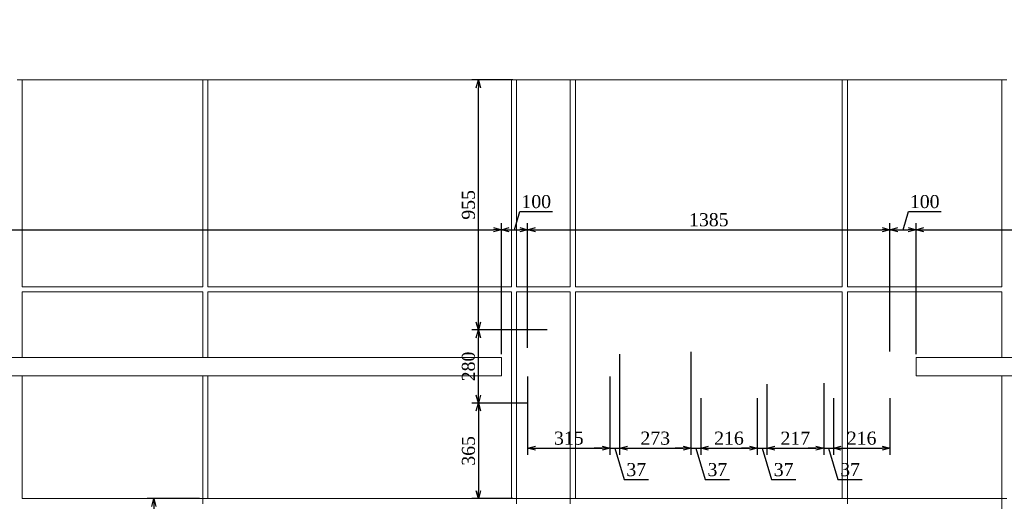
# Model space of a CAD drawing. Header units: millimetres. Extents: x -40905 to 78147, y -92581 to -42687.
# Tile 14 of 38: x 29497 to 33262, y -84698 to -82857. Entities that reach past the tile are written whole.
import ezdxf

# ---------------------------------------------------------------- set-up
doc = ezdxf.new("R2010")
doc.units = ezdxf.units.MM
doc.styles.get("Standard").update_dxf_attribs({"font": 'times.ttf'})
doc.dimstyles.new('ISO-25', dxfattribs={"dimscale": 50, "dimtxt": 2.5, "dimasz": 1.5, "dimexe": 1.25, "dimexo": 0.625, "dimtad": 1, "dimdec": 0, "dimtxsty": 'Standard', "dimblk": 'OPEN30', "dimcen": 2.5, "dimadec": 0, "dimazin": 0, "dimtfac": 1, "dimtdec": 0, "dimtmove": 0, "dimatfit": 3, "dimldrblk": 'OPEN30', "dimfxl": 1, "dimarcsym": 0})

# ---------------------------------------------------------------- blocks, each defined once
blk = doc.blocks.new('_Open30')
at = {"color": 0, "linetype": 'ByBlock', "lineweight": -2}
for p, q in [((-1, 0.268), (0, 0)), ((0, 0), (-1, -0.268)), ((0, 0), (-1, 0))]:
    blk.add_line(p, q, dxfattribs=at)
blk = doc.blocks.new('*D253')
at = {"color": 0, "lineweight": -2, "transparency": 16777216}
for p, q in [((31514.7, -84042.5), (31226.5, -84042.5)), ((31251.5, -84292.5), (31251.5, -84072.5)), ((31437.2, -84322.5), (31226.5, -84322.5))]:
    blk.add_line(p, q, dxfattribs=at)
at = {"layer": 'Defpoints', "color": 0, "lineweight": 5, "transparency": 16777216}
for p in [(31251.5, -84042.5), (31527.2, -84042.5), (31449.7, -84322.5)]:
    blk.add_point(p, dxfattribs=at)
at = {"color": 0, "lineweight": -2, "transparency": 16777216, "xscale": 30, "yscale": 30, "zscale": 30}
for p, rotation in [((31251.5, -84042.5), 90), ((31251.5, -84322.5), 270)]:
    blk.add_blockref('_Open30', p, dxfattribs=dict(at, rotation=rotation))
at = {"color": 0, "lineweight": 5, "transparency": 16777216, "insert": (31213.6, -84182.5), "char_height": 50, "attachment_point": 5, "rotation": 90}
blk.add_mtext('280', dxfattribs=at)
blk = doc.blocks.new('*D254')
at = {"color": 0, "lineweight": -2, "transparency": 16777216}
for p, q in [((31437.2, -84322.5), (31226.5, -84322.5)), ((31251.5, -84352.5), (31251.5, -84657.5)), ((31383.5, -84687.5), (31226.5, -84687.5))]:
    blk.add_line(p, q, dxfattribs=at)
at = {"layer": 'Defpoints', "color": 0, "lineweight": 5, "transparency": 16777216}
for p in [(31449.7, -84322.5), (31251.5, -84687.5), (31396, -84687.5)]:
    blk.add_point(p, dxfattribs=at)
at = {"color": 0, "lineweight": -2, "transparency": 16777216, "xscale": 30, "yscale": 30, "zscale": 30}
for p, rotation in [((31251.5, -84322.5), 90), ((31251.5, -84687.5), 270)]:
    blk.add_blockref('_Open30', p, dxfattribs=dict(at, rotation=rotation))
at = {"color": 0, "lineweight": 5, "transparency": 16777216, "insert": (31213.6, -84505), "char_height": 50, "attachment_point": 5, "rotation": 90}
blk.add_mtext('365', dxfattribs=at)
blk = doc.blocks.new('*D255')
at = {"color": 0, "lineweight": -2, "transparency": 16777216}
for p, q in [((31383.5, -83087.5), (31226.5, -83087.5)), ((31251.5, -84012.5), (31251.5, -83117.5)), ((31514.7, -84042.5), (31226.5, -84042.5))]:
    blk.add_line(p, q, dxfattribs=at)
at = {"layer": 'Defpoints', "color": 0, "lineweight": 5, "transparency": 16777216}
for p in [(31251.5, -83087.5), (31396, -83087.5), (31527.2, -84042.5)]:
    blk.add_point(p, dxfattribs=at)
at = {"color": 0, "lineweight": -2, "transparency": 16777216, "xscale": 30, "yscale": 30, "zscale": 30}
for p, rotation in [((31251.5, -83087.5), 90), ((31251.5, -84042.5), 270)]:
    blk.add_blockref('_Open30', p, dxfattribs=dict(at, rotation=rotation))
at = {"color": 0, "lineweight": 5, "transparency": 16777216, "insert": (31213.5, -83565), "char_height": 50, "attachment_point": 5, "rotation": 90}
blk.add_mtext('955', dxfattribs=at)
blk = doc.blocks.new('*D256')
at = {"color": 0, "lineweight": -2, "transparency": 16777216}
for p, q in [((27255, -84135.8), (27255, -83634.9)), ((31339.7, -84135.8), (31339.7, -83634.9)), ((27285, -83659.9), (31309.7, -83659.9))]:
    blk.add_line(p, q, dxfattribs=at)
at = {"layer": 'Defpoints', "color": 0, "lineweight": 5, "transparency": 16777216}
for p in [(31339.7, -83659.9), (27255, -84148.3), (31339.7, -84148.3)]:
    blk.add_point(p, dxfattribs=at)
at = {"color": 0, "lineweight": -2, "transparency": 16777216, "xscale": 30, "yscale": 30, "zscale": 30, "rotation": 180}
blk.add_blockref('_Open30', (27255, -83659.9), dxfattribs=at)
at = {"color": 0, "lineweight": -2, "transparency": 16777216, "xscale": 30, "yscale": 30, "zscale": 30}
blk.add_blockref('_Open30', (31339.7, -83659.9), dxfattribs=at)
at = {"color": 0, "lineweight": 5, "transparency": 16777216, "insert": (29297.4, -83622), "char_height": 50, "attachment_point": 5}
blk.add_mtext('4085', dxfattribs=at)
blk = doc.blocks.new('*D258')
at = {"color": 0, "lineweight": -2, "transparency": 16777216}
for p, q in [((31389.7, -83659.9), (31410.5, -83590.8)), ((31410.5, -83590.8), (31534.9, -83590.8)), ((31339.7, -84135.8), (31339.7, -83634.9)), ((31439.7, -84111.7), (31439.7, -83634.9)), ((31369.7, -83659.9), (31409.7, -83659.9))]:
    blk.add_line(p, q, dxfattribs=at)
at = {"layer": 'Defpoints', "color": 0, "lineweight": 5, "transparency": 16777216}
for p in [(31439.7, -83659.9), (31439.7, -84124.2), (31339.7, -84148.3)]:
    blk.add_point(p, dxfattribs=at)
at = {"color": 0, "lineweight": -2, "transparency": 16777216, "xscale": 30, "yscale": 30, "zscale": 30, "rotation": 180}
blk.add_blockref('_Open30', (31339.7, -83659.9), dxfattribs=at)
at = {"color": 0, "lineweight": -2, "transparency": 16777216, "xscale": 30, "yscale": 30, "zscale": 30}
blk.add_blockref('_Open30', (31439.7, -83659.9), dxfattribs=at)
at = {"color": 0, "lineweight": 5, "transparency": 16777216, "insert": (31472.7, -83552.8), "char_height": 50, "attachment_point": 5}
blk.add_mtext('100', dxfattribs=at)
blk = doc.blocks.new('*D259')
at = {"color": 0, "lineweight": -2, "transparency": 16777216}
for p, q in [((31439.7, -84111.7), (31439.7, -83634.9)), ((32825.2, -84125), (32825.2, -83634.9)), ((31469.7, -83659.9), (32795.2, -83659.9))]:
    blk.add_line(p, q, dxfattribs=at)
at = {"layer": 'Defpoints', "color": 0, "lineweight": 5, "transparency": 16777216}
for p in [(32825.2, -83659.9), (31439.7, -84124.2), (32825.2, -84137.5)]:
    blk.add_point(p, dxfattribs=at)
at = {"color": 0, "lineweight": -2, "transparency": 16777216, "xscale": 30, "yscale": 30, "zscale": 30, "rotation": 180}
blk.add_blockref('_Open30', (31439.7, -83659.9), dxfattribs=at)
at = {"color": 0, "lineweight": -2, "transparency": 16777216, "xscale": 30, "yscale": 30, "zscale": 30}
blk.add_blockref('_Open30', (32825.2, -83659.9), dxfattribs=at)
at = {"color": 0, "lineweight": 5, "transparency": 16777216, "insert": (32132.5, -83622), "char_height": 50, "attachment_point": 5}
blk.add_mtext('1385', dxfattribs=at)
blk = doc.blocks.new('*D260')
at = {"color": 0, "lineweight": -2, "transparency": 16777216}
for p, q in [((32875.2, -83659.9), (32895.9, -83590.8)), ((32895.9, -83590.8), (33020.4, -83590.8)), ((32825.2, -84125), (32825.2, -83634.9)), ((32925.2, -84135.8), (32925.2, -83634.9)), ((32855.2, -83659.9), (32895.2, -83659.9))]:
    blk.add_line(p, q, dxfattribs=at)
at = {"layer": 'Defpoints', "color": 0, "lineweight": 5, "transparency": 16777216}
for p in [(32925.2, -83659.9), (32825.2, -84137.5), (32925.2, -84148.3)]:
    blk.add_point(p, dxfattribs=at)
at = {"color": 0, "lineweight": -2, "transparency": 16777216, "xscale": 30, "yscale": 30, "zscale": 30, "rotation": 180}
blk.add_blockref('_Open30', (32825.2, -83659.9), dxfattribs=at)
at = {"color": 0, "lineweight": -2, "transparency": 16777216, "xscale": 30, "yscale": 30, "zscale": 30}
blk.add_blockref('_Open30', (32925.2, -83659.9), dxfattribs=at)
at = {"color": 0, "lineweight": 5, "transparency": 16777216, "insert": (32958.2, -83552.8), "char_height": 50, "attachment_point": 5}
blk.add_mtext('100', dxfattribs=at)
blk = doc.blocks.new('*D261')
at = {"color": 0, "lineweight": -2, "transparency": 16777216}
for p, q in [((32925.2, -84135.8), (32925.2, -83634.9)), ((35692.5, -84135.8), (35692.5, -83634.9)), ((32955.2, -83659.9), (35662.5, -83659.9))]:
    blk.add_line(p, q, dxfattribs=at)
at = {"layer": 'Defpoints', "color": 0, "lineweight": 5, "transparency": 16777216}
for p in [(35692.5, -83659.9), (32925.2, -84148.3), (35692.5, -84148.3)]:
    blk.add_point(p, dxfattribs=at)
at = {"color": 0, "lineweight": -2, "transparency": 16777216, "xscale": 30, "yscale": 30, "zscale": 30, "rotation": 180}
blk.add_blockref('_Open30', (32925.2, -83659.9), dxfattribs=at)
at = {"color": 0, "lineweight": -2, "transparency": 16777216, "xscale": 30, "yscale": 30, "zscale": 30}
blk.add_blockref('_Open30', (35692.5, -83659.9), dxfattribs=at)
at = {"color": 0, "lineweight": 5, "transparency": 16777216, "insert": (34308.8, -83621.9), "char_height": 50, "attachment_point": 5}
blk.add_mtext('2767', dxfattribs=at)
blk = doc.blocks.new('*D270')
at = {"color": 0, "lineweight": -2, "transparency": 16777216}
for p, q in [((31439.7, -84220.1), (31439.7, -84519.6)), ((31754.6, -84220.1), (31754.6, -84519.6)), ((31469.7, -84494.6), (31724.6, -84494.6))]:
    blk.add_line(p, q, dxfattribs=at)
at = {"layer": 'Defpoints', "color": 0, "lineweight": 5, "transparency": 16777216}
for p in [(31439.7, -84207.6), (31754.6, -84207.6), (31754.6, -84494.6)]:
    blk.add_point(p, dxfattribs=at)
at = {"color": 0, "lineweight": -2, "transparency": 16777216, "xscale": 30, "yscale": 30, "zscale": 30, "rotation": 180}
blk.add_blockref('_Open30', (31439.7, -84494.6), dxfattribs=at)
at = {"color": 0, "lineweight": -2, "transparency": 16777216, "xscale": 30, "yscale": 30, "zscale": 30}
blk.add_blockref('_Open30', (31754.6, -84494.6), dxfattribs=at)
at = {"color": 0, "lineweight": 5, "transparency": 16777216, "insert": (31597.1, -84456.6), "char_height": 50, "attachment_point": 5}
blk.add_mtext('315', dxfattribs=at)
blk = doc.blocks.new('*D271')
at = {"color": 0, "lineweight": -2, "transparency": 16777216}
for p, q in [((31791.1, -84135.4), (31791.1, -84519.6)), ((31754.6, -84220.1), (31754.6, -84519.6)), ((31724.6, -84494.6), (31694.6, -84494.6)), ((31754.6, -84494.6), (31791.1, -84494.6)), ((31754.6, -84494.6), (31791.1, -84494.6)), ((31772.8, -84494.6), (31808.9, -84614.8)), ((31821.1, -84494.6), (31851.1, -84494.6)), ((31808.9, -84614.8), (31901.5, -84614.8))]:
    blk.add_line(p, q, dxfattribs=at)
at = {"layer": 'Defpoints', "color": 0, "lineweight": 5, "transparency": 16777216}
for p in [(31791.1, -84122.9), (31754.6, -84207.6), (31791.1, -84494.6)]:
    blk.add_point(p, dxfattribs=at)
at = {"color": 0, "lineweight": -2, "transparency": 16777216, "xscale": 30, "yscale": 30, "zscale": 30}
blk.add_blockref('_Open30', (31754.6, -84494.6), dxfattribs=at)
at = {"color": 0, "lineweight": -2, "transparency": 16777216, "xscale": 30, "yscale": 30, "zscale": 30, "rotation": 180}
blk.add_blockref('_Open30', (31791.1, -84494.6), dxfattribs=at)
at = {"color": 0, "lineweight": 5, "transparency": 16777216, "insert": (31855.2, -84576.8), "char_height": 50, "attachment_point": 5}
blk.add_mtext('37', dxfattribs=at)
blk = doc.blocks.new('*D272')
at = {"color": 0, "lineweight": -2, "transparency": 16777216}
for p, q in [((31791.1, -84135.4), (31791.1, -84519.6)), ((32064.3, -84126.2), (32064.3, -84519.6)), ((31821.1, -84494.6), (32034.3, -84494.6))]:
    blk.add_line(p, q, dxfattribs=at)
at = {"layer": 'Defpoints', "color": 0, "lineweight": 5, "transparency": 16777216}
for p in [(31791.1, -84122.9), (32064.3, -84113.7), (32064.3, -84494.6)]:
    blk.add_point(p, dxfattribs=at)
at = {"color": 0, "lineweight": -2, "transparency": 16777216, "xscale": 30, "yscale": 30, "zscale": 30, "rotation": 180}
blk.add_blockref('_Open30', (31791.1, -84494.6), dxfattribs=at)
at = {"color": 0, "lineweight": -2, "transparency": 16777216, "xscale": 30, "yscale": 30, "zscale": 30}
blk.add_blockref('_Open30', (32064.3, -84494.6), dxfattribs=at)
at = {"color": 0, "lineweight": 5, "transparency": 16777216, "insert": (31927.7, -84456.6), "char_height": 50, "attachment_point": 5}
blk.add_mtext('273', dxfattribs=at)
blk = doc.blocks.new('*D273')
at = {"color": 0, "lineweight": -2, "transparency": 16777216}
for p, q in [((32064.3, -84126.2), (32064.3, -84519.6)), ((32101.6, -84303.5), (32101.6, -84519.6)), ((32034.3, -84494.6), (32004.3, -84494.6)), ((32064.3, -84494.6), (32101.6, -84494.6)), ((32064.3, -84494.6), (32101.6, -84494.6)), ((32083, -84494.6), (32119, -84614.8)), ((32131.6, -84494.6), (32161.6, -84494.6)), ((32119, -84614.8), (32211.6, -84614.8))]:
    blk.add_line(p, q, dxfattribs=at)
at = {"layer": 'Defpoints', "color": 0, "lineweight": 5, "transparency": 16777216}
for p in [(32064.3, -84113.7), (32101.6, -84291), (32101.6, -84494.6)]:
    blk.add_point(p, dxfattribs=at)
at = {"color": 0, "lineweight": -2, "transparency": 16777216, "xscale": 30, "yscale": 30, "zscale": 30}
blk.add_blockref('_Open30', (32064.3, -84494.6), dxfattribs=at)
at = {"color": 0, "lineweight": -2, "transparency": 16777216, "xscale": 30, "yscale": 30, "zscale": 30, "rotation": 180}
blk.add_blockref('_Open30', (32101.6, -84494.6), dxfattribs=at)
at = {"color": 0, "lineweight": 5, "transparency": 16777216, "insert": (32165.3, -84576.8), "char_height": 50, "attachment_point": 5}
blk.add_mtext('37', dxfattribs=at)
blk = doc.blocks.new('*D274')
at = {"color": 0, "lineweight": -2, "transparency": 16777216}
for p, q in [((32101.6, -84303.5), (32101.6, -84519.6)), ((32317.9, -84303.5), (32317.9, -84519.6)), ((32131.6, -84494.6), (32287.9, -84494.6))]:
    blk.add_line(p, q, dxfattribs=at)
at = {"layer": 'Defpoints', "color": 0, "lineweight": 5, "transparency": 16777216}
for p in [(32101.6, -84291), (32317.9, -84291), (32317.9, -84494.6)]:
    blk.add_point(p, dxfattribs=at)
at = {"color": 0, "lineweight": -2, "transparency": 16777216, "xscale": 30, "yscale": 30, "zscale": 30, "rotation": 180}
blk.add_blockref('_Open30', (32101.6, -84494.6), dxfattribs=at)
at = {"color": 0, "lineweight": -2, "transparency": 16777216, "xscale": 30, "yscale": 30, "zscale": 30}
blk.add_blockref('_Open30', (32317.9, -84494.6), dxfattribs=at)
at = {"color": 0, "lineweight": 5, "transparency": 16777216, "insert": (32209.7, -84456.6), "char_height": 50, "attachment_point": 5}
blk.add_mtext('216', dxfattribs=at)
blk = doc.blocks.new('*D275')
at = {"color": 0, "lineweight": -2, "transparency": 16777216}
for p, q in [((32354.9, -84250), (32354.9, -84519.6)), ((32317.9, -84303.5), (32317.9, -84519.6)), ((32287.9, -84494.6), (32257.9, -84494.6)), ((32317.9, -84494.6), (32354.9, -84494.6)), ((32317.9, -84494.6), (32354.9, -84494.6)), ((32336.4, -84494.6), (32372.5, -84614.8)), ((32384.9, -84494.6), (32414.9, -84494.6)), ((32372.5, -84614.8), (32465, -84614.8))]:
    blk.add_line(p, q, dxfattribs=at)
at = {"layer": 'Defpoints', "color": 0, "lineweight": 5, "transparency": 16777216}
for p in [(32354.9, -84237.5), (32317.9, -84291), (32354.9, -84494.6)]:
    blk.add_point(p, dxfattribs=at)
at = {"color": 0, "lineweight": -2, "transparency": 16777216, "xscale": 30, "yscale": 30, "zscale": 30}
blk.add_blockref('_Open30', (32317.9, -84494.6), dxfattribs=at)
at = {"color": 0, "lineweight": -2, "transparency": 16777216, "xscale": 30, "yscale": 30, "zscale": 30, "rotation": 180}
blk.add_blockref('_Open30', (32354.9, -84494.6), dxfattribs=at)
at = {"color": 0, "lineweight": 5, "transparency": 16777216, "insert": (32418.7, -84576.8), "char_height": 50, "attachment_point": 5}
blk.add_mtext('37', dxfattribs=at)
blk = doc.blocks.new('*D276')
at = {"color": 0, "lineweight": -2, "transparency": 16777216}
for p, q in [((32354.9, -84250), (32354.9, -84519.6)), ((32571.9, -84245.7), (32571.9, -84519.6)), ((32384.9, -84494.6), (32541.9, -84494.6))]:
    blk.add_line(p, q, dxfattribs=at)
at = {"layer": 'Defpoints', "color": 0, "lineweight": 5, "transparency": 16777216}
for p in [(32354.9, -84237.5), (32571.9, -84233.2), (32571.9, -84494.6)]:
    blk.add_point(p, dxfattribs=at)
at = {"color": 0, "lineweight": -2, "transparency": 16777216, "xscale": 30, "yscale": 30, "zscale": 30, "rotation": 180}
blk.add_blockref('_Open30', (32354.9, -84494.6), dxfattribs=at)
at = {"color": 0, "lineweight": -2, "transparency": 16777216, "xscale": 30, "yscale": 30, "zscale": 30}
blk.add_blockref('_Open30', (32571.9, -84494.6), dxfattribs=at)
at = {"color": 0, "lineweight": 5, "transparency": 16777216, "insert": (32463.4, -84456.6), "char_height": 50, "attachment_point": 5}
blk.add_mtext('217', dxfattribs=at)
blk = doc.blocks.new('*D277')
at = {"color": 0, "lineweight": -2, "transparency": 16777216}
for p, q in [((32608.9, -84303.5), (32608.9, -84519.6)), ((32825.2, -84303.5), (32825.2, -84519.6)), ((32638.9, -84494.6), (32795.2, -84494.6))]:
    blk.add_line(p, q, dxfattribs=at)
at = {"layer": 'Defpoints', "color": 0, "lineweight": 5, "transparency": 16777216}
for p in [(32608.9, -84291), (32825.2, -84291), (32825.2, -84494.6)]:
    blk.add_point(p, dxfattribs=at)
at = {"color": 0, "lineweight": -2, "transparency": 16777216, "xscale": 30, "yscale": 30, "zscale": 30, "rotation": 180}
blk.add_blockref('_Open30', (32608.9, -84494.6), dxfattribs=at)
at = {"color": 0, "lineweight": -2, "transparency": 16777216, "xscale": 30, "yscale": 30, "zscale": 30}
blk.add_blockref('_Open30', (32825.2, -84494.6), dxfattribs=at)
at = {"color": 0, "lineweight": 5, "transparency": 16777216, "insert": (32717, -84456.6), "char_height": 50, "attachment_point": 5}
blk.add_mtext('216', dxfattribs=at)
blk = doc.blocks.new('*D278')
at = {"color": 0, "lineweight": -2, "transparency": 16777216}
for p, q in [((32571.9, -84245.7), (32571.9, -84519.6)), ((32608.9, -84303.5), (32608.9, -84519.6)), ((32541.9, -84494.6), (32511.9, -84494.6)), ((32571.9, -84494.6), (32608.9, -84494.6)), ((32571.9, -84494.6), (32608.9, -84494.6)), ((32590.4, -84494.6), (32626.5, -84614.8)), ((32638.9, -84494.6), (32668.9, -84494.6)), ((32626.5, -84614.8), (32719, -84614.8))]:
    blk.add_line(p, q, dxfattribs=at)
at = {"layer": 'Defpoints', "color": 0, "lineweight": 5, "transparency": 16777216}
for p in [(32571.9, -84233.2), (32608.9, -84291), (32608.9, -84494.6)]:
    blk.add_point(p, dxfattribs=at)
at = {"color": 0, "lineweight": -2, "transparency": 16777216, "xscale": 30, "yscale": 30, "zscale": 30}
blk.add_blockref('_Open30', (32571.9, -84494.6), dxfattribs=at)
at = {"color": 0, "lineweight": -2, "transparency": 16777216, "xscale": 30, "yscale": 30, "zscale": 30, "rotation": 180}
blk.add_blockref('_Open30', (32608.9, -84494.6), dxfattribs=at)
at = {"color": 0, "lineweight": 5, "transparency": 16777216, "insert": (32672.7, -84576.8), "char_height": 50, "attachment_point": 5}
blk.add_mtext('37', dxfattribs=at)
blk = doc.blocks.new('*D282')
at = {"color": 0, "lineweight": -2, "transparency": 16777216}
for p, q in [((24804.7, -84118.8), (24804.7, -83634.9)), ((27055, -84125), (27055, -83634.9)), ((27025, -83659.9), (24834.7, -83659.9)), ((29874.3, -89275.8), (29874.3, -89117)), ((31074.3, -89275.8), (31074.3, -89117)), ((29949.3, -89179.5), (30999.3, -89179.5))]:
    blk.add_line(p, q, dxfattribs=at)
at = {"layer": 'Defpoints', "color": 0, "lineweight": 5, "transparency": 16777216}
for p in [(24804.7, -83659.9), (24804.7, -84131.3, -2612.8), (27055, -84137.5, -2612.8), (31074.3, -89179.5), (29874.3, -89307.1, -2612.8), (31074.3, -89307.1, -2612.8)]:
    blk.add_point(p, dxfattribs=at)
at = {"color": 0, "lineweight": -2, "transparency": 16777216, "rotation": 180}
for p, xscale, yscale, zscale in [((24804.7, -83659.9), 30, 30, 30), ((29874.3, -89179.5), 75, 75, 75)]:
    blk.add_blockref('_Open30', p, dxfattribs=dict(at, xscale=xscale, yscale=yscale, zscale=zscale))
at = {"color": 0, "lineweight": -2, "transparency": 16777216}
for p, xscale, yscale, zscale in [((27055, -83659.9), 30, 30, 30), ((31074.3, -89179.5), 75, 75, 75)]:
    blk.add_blockref('_Open30', p, dxfattribs=dict(at, xscale=xscale, yscale=yscale, zscale=zscale))
at = {"color": 0, "lineweight": 5, "transparency": 16777216, "attachment_point": 5}
for s, insert, char_height in [('2250', (25929.8, -83622), 50), ('1200', (30474.3, -89084.7), 125)]:
    blk.add_mtext(s, dxfattribs=dict(at, insert=insert, char_height=char_height))
blk = doc.blocks.new('*D294')
at = {"color": 0, "lineweight": -2, "transparency": 16777216}
for p, q in [((24604.7, -84135.8), (24604.7, -83634.9)), ((24804.7, -84205.8), (24804.7, -83634.9)), ((24774.7, -83659.9), (24634.7, -83659.9)), ((36270.2, -89207.1), (36270.2, -89040.3)), ((37120.2, -89207.1), (37120.2, -89040.3)), ((37045.2, -89102.8), (36345.2, -89102.8))]:
    blk.add_line(p, q, dxfattribs=at)
at = {"layer": 'Defpoints', "color": 0, "lineweight": 5, "transparency": 16777216}
for p in [(24604.7, -83659.9), (24604.7, -84148.3, -2612.8), (24804.7, -84218.3, -2612.8), (36270.2, -89102.8), (36270.2, -89238.3), (37120.2, -89238.3)]:
    blk.add_point(p, dxfattribs=at)
at = {"color": 0, "lineweight": -2, "transparency": 16777216}
for p, xscale, yscale, zscale, rotation in [((24604.7, -83659.9), 30, 30, 30, 180), ((36270.2, -89102.8), 75, 75, 75, 179.999999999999), ((37120.2, -89102.8), 75, 75, 75, 359.9999999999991)]:
    blk.add_blockref('_Open30', p, dxfattribs=dict(at, xscale=xscale, yscale=yscale, zscale=zscale, rotation=rotation))
at = {"color": 0, "lineweight": -2, "transparency": 16777216, "xscale": 30, "yscale": 30, "zscale": 30}
blk.add_blockref('_Open30', (24804.7, -83659.9), dxfattribs=at)
at = {"color": 0, "lineweight": 5, "transparency": 16777216, "attachment_point": 5}
for s, insert, char_height in [('200', (24704.7, -83622), 50), ('850', (36695.2, -89007.9), 125)]:
    blk.add_mtext(s, dxfattribs=dict(at, insert=insert, char_height=char_height))
blk = doc.blocks.new('*D279')
at = {"color": 0, "lineweight": -2, "transparency": 16777216}
for p, q in [((30185, -84687.5), (29985.4, -84687.5)), ((30010.4, -84717.5), (30010.4, -87307.5)), ((30185, -87337.5), (29985.4, -87337.5))]:
    blk.add_line(p, q, dxfattribs=at)
at = {"layer": 'Defpoints', "color": 0, "lineweight": 5, "transparency": 16777216}
for p in [(30197.5, -84687.5), (30010.4, -87337.5), (30197.5, -87337.5)]:
    blk.add_point(p, dxfattribs=at)
at = {"color": 0, "lineweight": -2, "transparency": 16777216, "xscale": 30, "yscale": 30, "zscale": 30}
for p, rotation in [((30010.4, -84687.5), 90), ((30010.4, -87337.5), 270)]:
    blk.add_blockref('_Open30', p, dxfattribs=dict(at, rotation=rotation))
at = {"color": 0, "lineweight": 5, "transparency": 16777216, "insert": (29972.5, -86012.5), "char_height": 50, "attachment_point": 5, "rotation": 90}
blk.add_mtext('2650', dxfattribs=at)
blk = doc.blocks.new('*D290')
at = {"color": 0, "lineweight": -2, "transparency": 16777216}
for p, q in [((25310, -83085), (25310, -82903.2)), ((26550, -83085), (26550, -82903.2)), ((25340, -82928.2), (26520, -82928.2)), ((32117.7, -89307.1), (31807.2, -89307.1)), ((31869.7, -89382.1), (31869.7, -91882.1)), ((32117.7, -91957.1), (31807.2, -91957.1))]:
    blk.add_line(p, q, dxfattribs=at)
at = {"layer": 'Defpoints', "color": 0, "lineweight": 5, "transparency": 16777216}
for p in [(26550, -82928.2), (25310, -83097.5, -2612.8), (26550, -83097.5, -2612.8), (32149, -89307.1, -2612.8), (31869.7, -91957.1), (32149, -91957.1, -2612.8)]:
    blk.add_point(p, dxfattribs=at)
at = {"color": 0, "lineweight": -2, "transparency": 16777216}
for p, xscale, yscale, zscale, rotation in [((25310, -82928.2), 30, 30, 30, 180), ((31869.7, -89307.1), 75, 75, 75, 90), ((31869.7, -91957.1), 75, 75, 75, 270)]:
    blk.add_blockref('_Open30', p, dxfattribs=dict(at, xscale=xscale, yscale=yscale, zscale=zscale, rotation=rotation))
at = {"color": 0, "lineweight": -2, "transparency": 16777216, "xscale": 30, "yscale": 30, "zscale": 30}
blk.add_blockref('_Open30', (26550, -82928.2), dxfattribs=at)
at = {"color": 0, "lineweight": 5, "transparency": 16777216, "insert": (25930, -82890.3), "char_height": 50, "attachment_point": 5}
blk.add_mtext('1240', dxfattribs=at)
at = {"color": 0, "lineweight": 5, "transparency": 16777216, "insert": (31774.9, -90632.1), "char_height": 125, "attachment_point": 5, "rotation": 90}
blk.add_mtext('2650', dxfattribs=at)
blk = doc.blocks.new('*D291')
at = {"color": 0, "lineweight": -2, "transparency": 16777216}
for p, q in [((24791.3, -84437.5), (24650.7, -84437.5)), ((24675.7, -84547.5), (24675.7, -84467.5)), ((24818.7, -84577.5), (24650.7, -84577.5)), ((33950.7, -89209.9), (33950.7, -89080.7)), ((35720.7, -89209.9), (35720.7, -89080.7)), ((34025.7, -89143.2), (35645.7, -89143.2))]:
    blk.add_line(p, q, dxfattribs=at)
at = {"layer": 'Defpoints', "color": 0, "lineweight": 5, "transparency": 16777216}
for p in [(24675.7, -84437.5), (24803.8, -84437.5, -2612.8), (24831.2, -84577.5, -2612.8), (35720.7, -89143.2), (33950.7, -89241.1, -2612.8), (35720.7, -89241.1, -2612.8)]:
    blk.add_point(p, dxfattribs=at)
at = {"color": 0, "lineweight": -2, "transparency": 16777216}
for p, xscale, yscale, zscale, rotation in [((24675.7, -84437.5), 30, 30, 30, 90), ((24675.7, -84577.5), 30, 30, 30, 270), ((33950.7, -89143.2), 75, 75, 75, 180)]:
    blk.add_blockref('_Open30', p, dxfattribs=dict(at, xscale=xscale, yscale=yscale, zscale=zscale, rotation=rotation))
at = {"color": 0, "lineweight": -2, "transparency": 16777216, "xscale": 75, "yscale": 75, "zscale": 75}
blk.add_blockref('_Open30', (35720.7, -89143.2), dxfattribs=at)
at = {"color": 0, "lineweight": 5, "transparency": 16777216, "insert": (24637.7, -84507.5), "char_height": 50, "attachment_point": 5, "rotation": 90}
blk.add_mtext('140', dxfattribs=at)
at = {"color": 0, "lineweight": 5, "transparency": 16777216, "insert": (34835.7, -89048.2), "char_height": 125, "attachment_point": 5}
blk.add_mtext('1770', dxfattribs=at)
blk = doc.blocks.new('*D292')
at = {"color": 0, "lineweight": -2, "transparency": 16777216}
for p, q in [((24606.5, -84359.3), (24606.5, -84237.1)), ((24900.1, -84322.5), (24650.7, -84322.5)), ((24675.7, -84380), (24606.5, -84359.3)), ((24675.7, -84407.5), (24675.7, -84352.5)), ((24791.3, -84437.5), (24650.7, -84437.5)), ((33930.7, -89209.9), (33930.7, -88936.1)), ((35730.7, -89209.9), (35730.7, -88936.1)), ((35655.7, -88998.6), (34005.7, -88998.6))]:
    blk.add_line(p, q, dxfattribs=at)
at = {"layer": 'Defpoints', "color": 0, "lineweight": 5, "transparency": 16777216}
for p in [(24675.7, -84322.5), (24912.6, -84322.5, -2612.8), (24803.8, -84437.5, -2612.8), (33930.7, -88998.6), (33930.7, -89241.1, -2612.8), (35730.7, -89241.1, -2612.8)]:
    blk.add_point(p, dxfattribs=at)
at = {"color": 0, "lineweight": -2, "transparency": 16777216}
for p, xscale, yscale, zscale, rotation in [((24675.7, -84322.5), 30, 30, 30, 90), ((24675.7, -84437.5), 30, 30, 30, 270), ((33930.7, -88998.6), 75, 75, 75, 180)]:
    blk.add_blockref('_Open30', p, dxfattribs=dict(at, xscale=xscale, yscale=yscale, zscale=zscale, rotation=rotation))
at = {"color": 0, "lineweight": -2, "transparency": 16777216, "xscale": 75, "yscale": 75, "zscale": 75}
blk.add_blockref('_Open30', (35730.7, -88998.6), dxfattribs=at)
at = {"color": 0, "lineweight": 5, "transparency": 16777216, "insert": (24568.5, -84298.2), "char_height": 50, "attachment_point": 5, "rotation": 90}
blk.add_mtext('115', dxfattribs=at)
at = {"color": 0, "lineweight": 5, "transparency": 16777216, "insert": (34830.7, -88903.8), "char_height": 125, "attachment_point": 5}
blk.add_mtext('1800', dxfattribs=at)
blk = doc.blocks.new('*D293')
at = {"color": 0, "lineweight": -2, "transparency": 16777216}
for p, q in [((24900.4, -84042.5), (24650.7, -84042.5)), ((24675.7, -84292.5), (24675.7, -84072.5)), ((24900.1, -84322.5), (24650.7, -84322.5)), ((33899.4, -89241.1), (33507.7, -89241.1)), ((33570.2, -89316.1), (33570.2, -90966.1)), ((33899.4, -91041.1), (33507.7, -91041.1))]:
    blk.add_line(p, q, dxfattribs=at)
at = {"layer": 'Defpoints', "color": 0, "lineweight": 5, "transparency": 16777216}
for p in [(24675.7, -84042.5), (24912.9, -84042.5, -2612.8), (24912.6, -84322.5, -2612.8), (33930.7, -89241.1, -2612.8), (33570.2, -91041.1), (33930.7, -91041.1, -2612.8)]:
    blk.add_point(p, dxfattribs=at)
at = {"color": 0, "lineweight": -2, "transparency": 16777216}
for p, xscale, yscale, zscale, rotation in [((24675.7, -84042.5), 30, 30, 30, 90), ((24675.7, -84322.5), 30, 30, 30, 270), ((33570.2, -89241.1), 75, 75, 75, 90), ((33570.2, -91041.1), 75, 75, 75, 270)]:
    blk.add_blockref('_Open30', p, dxfattribs=dict(at, xscale=xscale, yscale=yscale, zscale=zscale, rotation=rotation))
at = {"color": 0, "lineweight": 5, "transparency": 16777216, "attachment_point": 5, "rotation": 90}
for s, insert, char_height in [('280', (24637.7, -84182.5), 50), ('1800', (33475.3, -90141.1), 125)]:
    blk.add_mtext(s, dxfattribs=dict(at, insert=insert, char_height=char_height))
blk = doc.blocks.new('*D295')
at = {"color": 0, "lineweight": -2, "transparency": 16777216}
for p, q in [((25103.2, -83897.5), (24650.7, -83897.5)), ((24675.7, -84012.5), (24675.7, -83927.5)), ((24900.4, -84042.5), (24650.7, -84042.5)), ((36238.9, -89238.3), (36078.2, -89238.3)), ((36140.7, -89313.3), (36140.7, -90263.3)), ((36238.9, -90338.3), (36078.2, -90338.3))]:
    blk.add_line(p, q, dxfattribs=at)
at = {"layer": 'Defpoints', "color": 0, "lineweight": 5, "transparency": 16777216}
for p in [(24675.7, -83897.5), (25115.7, -83897.5), (24912.9, -84042.5, -2612.8), (36270.2, -89238.3), (36140.7, -90338.3), (36270.2, -90338.3)]:
    blk.add_point(p, dxfattribs=at)
at = {"color": 0, "lineweight": -2, "transparency": 16777216}
for p, xscale, yscale, zscale, rotation in [((24675.7, -83897.5), 30, 30, 30, 90), ((24675.7, -84042.5), 30, 30, 30, 270), ((36140.7, -89238.3), 75, 75, 75, 90), ((36140.7, -90338.3), 75, 75, 75, 270)]:
    blk.add_blockref('_Open30', p, dxfattribs=dict(at, xscale=xscale, yscale=yscale, zscale=zscale, rotation=rotation))
at = {"color": 0, "lineweight": 5, "transparency": 16777216, "attachment_point": 5, "rotation": 90}
for s, insert, char_height in [('145', (24637.7, -83970), 50), ('1100', (36045.8, -89788.3), 125)]:
    blk.add_mtext(s, dxfattribs=dict(at, insert=insert, char_height=char_height))
blk = doc.blocks.new('*D283')
at = {"color": 0, "lineweight": -2, "transparency": 16777216}
for p, q in [((21373.7, -84162.5), (21373.7, -84069)), ((21443, -84118.3), (21443, -84088.3)), ((21443, -84183.3), (21373.7, -84162.5)), ((21580, -84148.3), (21418, -84148.3)), ((21443, -84218.3), (21443, -84148.3)), ((21443, -84218.3), (21443, -84148.3)), ((21580, -84218.3), (21418, -84218.3)), ((21443, -84248.3), (21443, -84278.3)), ((29843, -89307.1), (29483.1, -89307.1)), ((29545.6, -89382.1), (29545.6, -91882.1)), ((29843, -91957.1), (29483.1, -91957.1))]:
    blk.add_line(p, q, dxfattribs=at)
at = {"layer": 'Defpoints', "color": 0, "lineweight": 5, "transparency": 16777216}
for p in [(21443, -84148.3), (21592.5, -84148.3), (21592.5, -84218.3), (29874.3, -89307.1, -2612.8), (29545.6, -91957.1), (29874.3, -91957.1, -2612.8)]:
    blk.add_point(p, dxfattribs=at)
at = {"color": 0, "lineweight": -2, "transparency": 16777216}
for p, xscale, yscale, zscale, rotation in [((21443, -84148.3), 30, 30, 30, 270), ((21443, -84218.3), 30, 30, 30, 90), ((29545.6, -89307.1), 75, 75, 75, 90), ((29545.6, -91957.1), 75, 75, 75, 270)]:
    blk.add_blockref('_Open30', p, dxfattribs=dict(at, xscale=xscale, yscale=yscale, zscale=zscale, rotation=rotation))
at = {"color": 0, "lineweight": 5, "transparency": 16777216, "attachment_point": 5, "rotation": 90}
for s, insert, char_height in [('70', (21335.7, -84115.8), 50), ('2650', (29450.8, -90632.1), 125)]:
    blk.add_mtext(s, dxfattribs=dict(at, insert=insert, char_height=char_height))

msp = doc.modelspace()

# ---------------------------------------------------------------- linework, layer by layer
at = {"color": 0, "linetype": 'Continuous', "lineweight": 0, "extrusion": (0, 1, 0)}
for p, q in [((29487.5, -83087.5, -2612.8), (29507.5, -83087.5, -2612.8)), ((29507.5, -83087.5, -2612.8), (30197.5, -83087.5, -2612.8)), ((29507.5, -83087.5, -2612.8), (29507.5, -83877.5, -2612.8)), ((30197.5, -83087.5, -2612.8), (30217.5, -83087.5, -2612.8)), ((30197.5, -83877.5, -2612.8), (30197.5, -83087.5, -2612.8)), ((30217.5, -83087.5, -2612.8), (31377.5, -83087.5, -2612.8)), ((30217.5, -83087.5, -2612.8), (30217.5, -83877.5, -2612.8)), ((31377.5, -83087.5, -2612.8), (31397.5, -83087.5, -2612.8)), ((31377.5, -83877.5, -2612.8), (31377.5, -83087.5, -2612.8)), ((31397.5, -83087.5, -2612.8), (31602.5, -83087.5, -2612.8)), ((31397.5, -83087.5, -2612.8), (31397.5, -83877.5, -2612.8)), ((31602.5, -83087.5, -2612.8), (31622.5, -83087.5, -2612.8)), ((31602.5, -83877.5, -2612.8), (31602.5, -83087.5, -2612.8)), ((31622.5, -83087.5, -2612.8), (32642.5, -83087.5, -2612.8)), ((31622.5, -83087.5, -2612.8), (31622.5, -83877.5, -2612.8)), ((32642.5, -83087.5, -2612.8), (32662.5, -83087.5, -2612.8)), ((32642.5, -83877.5, -2612.8), (32642.5, -83087.5, -2612.8)), ((32662.5, -83087.5, -2612.8), (33252.5, -83087.5, -2612.8)), ((32662.5, -83087.5, -2612.8), (32662.5, -83877.5, -2612.8)), ((33252.5, -83087.5, -2612.8), (33272.5, -83087.5, -2612.8)), ((33252.5, -83877.5, -2612.8), (33252.5, -83087.5, -2612.8)), ((29507.5, -83877.5, -2612.8), (30197.5, -83877.5, -2612.8)), ((30217.5, -83877.5, -2612.8), (31377.5, -83877.5, -2612.8)), ((31397.5, -83877.5, -2612.8), (31602.5, -83877.5, -2612.8)), ((31622.5, -83877.5, -2612.8), (32642.5, -83877.5, -2612.8)), ((32662.5, -83877.5, -2612.8), (33252.5, -83877.5, -2612.8)), ((29507.5, -83897.5, -2612.8), (29507.5, -84148.3, -2612.8)), ((30197.5, -83897.5, -2612.8), (29507.5, -83897.5, -2612.8)), ((30197.5, -84148.3, -2612.8), (30197.5, -83897.5, -2612.8)), ((30217.5, -83897.5, -2612.8), (30217.5, -84148.3, -2612.8)), ((31377.5, -83897.5, -2612.8), (30217.5, -83897.5, -2612.8)), ((31377.5, -84687.5, -2612.8), (31377.5, -83897.5, -2612.8)), ((31397.5, -83897.5, -2612.8), (31397.5, -84687.5, -2612.8)), ((31602.5, -83897.5, -2612.8), (31397.5, -83897.5, -2612.8)), ((31602.5, -84232.2, -2612.8), (31602.5, -83897.5, -2612.8)), ((31622.5, -83897.5, -2612.8), (31622.5, -84053.8, -2612.8)), ((32642.5, -83897.5, -2612.8), (31622.5, -83897.5, -2612.8)), ((32642.5, -84322.5, -2612.8), (32642.5, -83897.5, -2612.8)), ((32662.5, -83897.5, -2612.8), (32662.5, -84052.2, -2612.8)), ((33252.5, -83897.5, -2612.8), (32662.5, -83897.5, -2612.8)), ((33252.5, -84148.3, -2612.8), (33252.5, -83897.5, -2612.8)), ((31622.5, -84053.8, -2612.8), (31622.5, -84687.5, -2612.8)), ((32662.5, -84052.2, -2612.8), (32662.5, -84687.5, -2612.8)), ((31339.7, -84148.3, -2612.8), (27256, -84148.3, -2612.8)), ((31339.7, -84148.3, -2612.8), (31339.7, -84218.3, -2612.8)), ((32925.2, -84148.3, -2612.8), (35692.5, -84148.3, -2612.8)), ((32925.2, -84148.3, -2612.8), (32925.2, -84218.3, -2612.8)), ((27256, -84218.3, -2612.8), (31339.7, -84218.3, -2612.8)), ((29507.5, -84218.3, -2612.8), (29507.5, -84687.5, -2612.8)), ((30197.5, -84687.5, -2612.8), (30197.5, -84218.3, -2612.8)), ((30217.5, -84218.3, -2612.8), (30217.5, -84687.5, -2612.8)), ((35692.5, -84218.3, -2612.8), (32925.2, -84218.3, -2612.8)), ((33252.5, -84687.5, -2612.8), (33252.5, -84218.3, -2612.8)), ((31602.5, -84687.5, -2612.8), (31602.5, -84232.2, -2612.8)), ((32642.5, -84687.5, -2612.8), (32642.5, -84322.5, -2612.8)), ((29507.5, -84687.5, -2612.8), (30197.5, -84687.5, -2612.8)), ((30197.5, -84687.5, -2612.8), (30197.5, -84707.5, -2612.8)), ((30217.5, -84687.5, -2612.8), (30197.5, -84687.5, -2612.8)), ((30217.5, -84687.5, -2612.8), (31377.5, -84687.5, -2612.8)), ((31397.5, -84687.5, -2612.8), (31377.5, -84687.5, -2612.8)), ((31397.5, -84707.5, -2612.8), (31397.5, -84687.5, -2612.8)), ((31397.5, -84687.5, -2612.8), (31602.5, -84687.5, -2612.8)), ((31622.5, -84687.5, -2612.8), (31602.5, -84687.5, -2612.8)), ((31602.5, -84687.5, -2612.8), (31602.5, -84707.5, -2612.8)), ((31622.5, -84687.5, -2612.8), (32642.5, -84687.5, -2612.8)), ((32662.5, -84687.5, -2612.8), (32642.5, -84687.5, -2612.8)), ((32662.5, -84707.5, -2612.8), (32662.5, -84687.5, -2612.8)), ((32662.5, -84687.5, -2612.8), (33252.5, -84687.5, -2612.8)), ((33272.5, -84687.5, -2612.8), (33252.5, -84687.5, -2612.8)), ((33252.5, -84687.5, -2612.8), (33252.5, -84707.5, -2612.8)), ((33252.5, -84687.5, -2612.8), (33252.5, -86487.5, -2612.8))]:
    msp.add_line(p, q, dxfattribs=at)

# ---------------------------------------------------------------- dimensions: what is measured, and where the dimension line sits
at = {"color": 1, "lineweight": 5}
for base, p1, p2, picture, middle in [((26550, -82928.2), (25310, -83097.5, -2612.8), (26550, -83097.5, -2612.8), '*D290', (25930, -82890.3)), ((31439.7, -83659.9, -2612.8), (31339.7, -84148.3, -2612.8), (31439.7, -84124.2, -2612.8), '*D258', (31423, -83552.8, -2612.8)), ((32925.2, -83659.9, -2612.8), (32825.2, -84137.5, -2612.8), (32925.2, -84148.3, -2612.8), '*D260', (32908.4, -83552.8, -2612.8)), ((24604.7, -83659.9), (24804.7, -84218.3, -2612.8), (24604.7, -84148.3, -2612.8), '*D294', (24704.7, -83622)), ((24804.7, -83659.9), (27055, -84137.5, -2612.8), (24804.7, -84131.3, -2612.8), '*D282', (25929.8, -83622)), ((31339.7, -83659.9, -2612.8), (27255, -84148.3, -2612.8), (31339.7, -84148.3, -2612.8), '*D256', (29297.4, -83622, -2612.8)), ((32825.1901, -83659.9484, -2612.7753), (31439.7237, -84124.154, -2612.7753), (32825.1901, -84137.4573, -2612.7753), '*D259', (32132.4569, -83622.0158, -2612.7753)), ((35692.5, -83659.9, -2612.8), (32925.2, -84148.3, -2612.8), (35692.5, -84148.3, -2612.8), '*D261', (34308.8, -83621.9, -2612.8)), ((31791.1091, -84494.5825, -2612.7753), (31754.5663, -84207.5529, -2612.7753), (31791.1091, -84122.9438, -2612.7753), '*D271', (31821.4169, -84576.8418, -2612.7753)), ((32064.3, -84494.6, -2612.8), (31791.1, -84122.9, -2612.8), (32064.3, -84113.7, -2612.8), '*D272', (31927.7, -84456.6, -2612.8)), ((32101.6, -84494.6, -2612.8), (32064.3, -84113.7, -2612.8), (32101.6, -84291, -2612.8), '*D273', (32131.5, -84576.8, -2612.8)), ((31754.6, -84494.6, -2612.8), (31439.7, -84207.6, -2612.8), (31754.6, -84207.6, -2612.8), '*D270', (31597.1, -84456.6, -2612.8)), ((32354.9, -84494.6, -2612.8), (32317.9, -84291, -2612.8), (32354.9, -84237.5, -2612.8), '*D275', (32385, -84576.8, -2612.8)), ((32571.9, -84494.6, -2612.8), (32354.9, -84237.5, -2612.8), (32571.9, -84233.2, -2612.8), '*D276', (32463.4, -84456.6, -2612.8)), ((32608.9, -84494.6, -2612.8), (32571.9, -84233.2, -2612.8), (32608.9, -84291, -2612.8), '*D278', (32639, -84576.8, -2612.8)), ((32317.9, -84494.6, -2612.8), (32101.6, -84291, -2612.8), (32317.9, -84291, -2612.8), '*D274', (32209.7, -84456.6, -2612.8)), ((32825.2, -84494.6, -2612.8), (32608.9, -84291, -2612.8), (32825.2, -84291, -2612.8), '*D277', (32717, -84456.6, -2612.8))]:
    dim = msp.add_linear_dim(base=base, p1=p1, p2=p2, dimstyle='ISO-25', override={"dimscale": 20, "dimtmove": 1}, dxfattribs=at)
    dim.commit()
    dim.dimension.update_dxf_attribs({"geometry": picture, "text_midpoint": middle})
at = {"color": 5, "lineweight": 5}
for p1, p2, distance, picture, middle in [((32149, -89307.1, -2612.8), (32149, -91957.1, -2612.8), -279.2, '*D290', (31774.9, -90632.1)), ((37120.2, -89238.3), (36270.2, -89238.3), -135.6, '*D294', (36695.2, -89007.9)), ((29874.3, -89307.1, -2612.8), (31074.3, -89307.1, -2612.8), 127.6, '*D282', (30474.3, -89084.7)), ((36270.2, -89238.3), (36270.2, -90338.3), -129.5, '*D295', (36045.8, -89788.3)), ((29874.3, -89307.1, -2612.8), (29874.3, -91957.1, -2612.8), -328.6, '*D283', (29450.8, -90632.1)), ((33930.7, -89241.1, -2612.8), (33930.7, -91041.1, -2612.8), -360.5, '*D293', (33475.3, -90141.1)), ((35730.7, -89241.1, -2612.8), (33930.7, -89241.1, -2612.8), -242.5, '*D292', (34830.7, -88903.8))]:
    dim = msp.add_aligned_dim(p1=p1, p2=p2, distance=distance, dimstyle='ISO-25', dxfattribs=at)
    dim.commit()
    dim.dimension.update_dxf_attribs({"geometry": picture, "text_midpoint": middle})
at = {"color": 1, "lineweight": 5}
for base, p1, p2, picture, middle in [((31251.5, -83087.5, -2612.8), (31527.2, -84042.5, -2612.8), (31396, -83087.5, -2612.8), '*D255', (31213.5, -83565, -2612.8)), ((24675.7, -83897.5), (24912.9, -84042.5, -2612.8), (25115.7, -83897.5), '*D295', (24637.7, -83970)), ((21443, -84148.3, -2612.8), (21592.5, -84218.3, -2612.8), (21592.5, -84148.3, -2612.8), '*D283', (21335.7, -84150, -2612.8)), ((24675.7, -84042.5), (24912.6, -84322.5, -2612.8), (24912.9, -84042.5, -2612.8), '*D293', (24637.7, -84182.5)), ((31251.5, -84042.5, -2612.8), (31449.7, -84322.5, -2612.8), (31527.2, -84042.5, -2612.8), '*D253', (31213.6, -84182.5, -2612.8)), ((24675.7, -84322.5), (24803.8, -84437.5, -2612.8), (24912.6, -84322.5, -2612.8), '*D292', (24568.5, -84346.8)), ((31251.5, -84687.5, -2612.8), (31449.7, -84322.5, -2612.8), (31396, -84687.5, -2612.8), '*D254', (31213.6, -84505, -2612.8)), ((24675.7, -84437.5), (24831.2, -84577.5, -2612.8), (24803.8, -84437.5, -2612.8), '*D291', (24637.7, -84507.5)), ((30010.4, -87337.5, -2612.8), (30197.5, -84687.5, -2612.8), (30197.5, -87337.5, -2612.8), '*D279', (29972.5, -86012.5, -2612.8))]:
    dim = msp.add_linear_dim(base=base, p1=p1, p2=p2, angle=90, dimstyle='ISO-25', override={"dimscale": 20, "dimtmove": 1}, dxfattribs=at)
    dim.commit()
    dim.dimension.update_dxf_attribs({"geometry": picture, "text_midpoint": middle})

doc.saveas('drawing.dxf')
